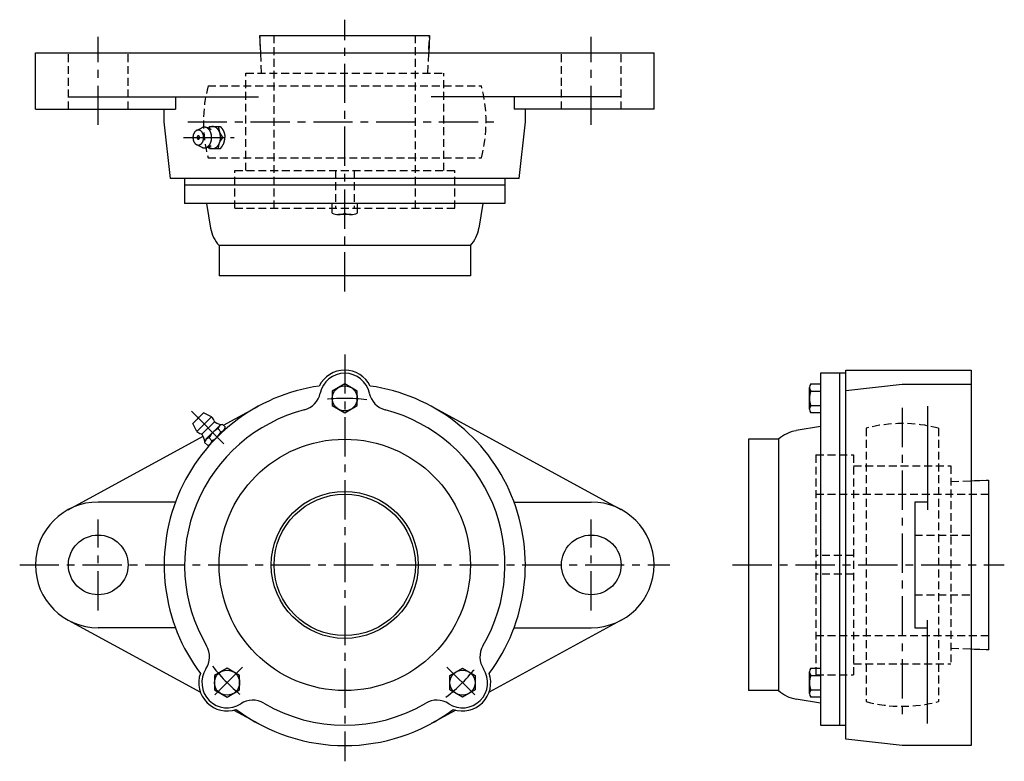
# Model space of a CAD drawing. Extents: x -104 to 210, y -62 to 173.
import ezdxf

# ---------------------------------------------------------------- set-up
doc = ezdxf.new("R2010")
doc.units = 0
doc.header["$LTSCALE"] = 10
doc.linetypes.add('CENTER', pattern=[2, 1.25, -0.25, 0.25, -0.25])
doc.linetypes.add('HIDDEN', pattern=[0.375, 0.25, -0.125])
doc.layers.get('0').update_dxf_attribs({"color": 255, "linetype": 'CONTINUOUS'})
doc.layers.add('CENTER', color=1, linetype='CENTER')
doc.layers.add('HIDDEN', color=3, linetype='HIDDEN')

msp = doc.modelspace()

# ---------------------------------------------------------------- linework, layer by layer
for p, q in [((-26.77, 163), (-27, 168.5)), ((-27, 168.5), (27, 168.5)), ((27, 168.5), (26.77, 163)), ((-98.5, 163), (98.5, 163)), ((-98.5, 145), (-98.5, 163)), ((98.5, 145), (98.5, 163)), ((-88.05, 149), (-27.47, 149)), ((-53.91, 149), (-53.91, 145)), ((88.05, 149), (27.47, 149)), ((53.91, 149), (53.91, 145)), ((-98.5, 145), (-53.91, 145)), ((-57.5, 141), (-57.5, 145)), ((98.5, 145), (53.91, 145)), ((57.5, 141), (57.5, 145)), ((-55.5, 123), (-57.5, 141)), ((-43.08, 139.5), (-43.43, 139.04)), ((55.5, 123), (57.5, 141)), ((-43.08, 132.5), (-43.43, 132.96)), ((55.5, 123), (-55.5, 123)), ((-51, 123), (-51, 115)), ((51, 123), (51, 115)), ((-51, 121), (51, 121)), ((51, 115), (-51, 115)), ((-44, 115), (-42.72, 107.21)), ((-4, 111.92), (-4, 115)), ((0, 111.92), (0, 115)), ((4, 115), (4, 111.92)), ((44, 115), (42.72, 107.21)), ((2, 111.5), (-2, 111.5)), ((-40, 101.6), (-40, 92)), ((40, 101.6), (-40, 101.6)), ((40, 101.6), (40, 92)), ((40, 92), (-40, 92)), ((151.5, 61), (151.5, -51)), ((159.5, 61), (151.5, 61)), ((157.5, 61), (157.5, -51)), ((159.5, -55.5), (159.5, 62)), ((159.5, 62), (199.5, 62)), ((199.5, 62), (199.5, -57.5)), ((0, 57.62), (-4, 55.31)), ((4, 55.31), (0, 57.62)), ((148, 49.54), (148, 56.46)), ((148.42, 57.62), (151.5, 57.62)), ((159.5, 55.5), (177.5, 57.5)), ((177.5, 57.5), (199.5, 57.5)), ((-4, 55.31), (-4, 50.69)), ((4, 50.69), (4, 55.31)), ((148.42, 55.31), (151.5, 55.31)), ((-38.64, 44.44), (-27.47, 50.51)), ((-4, 50.69), (0, 48.38)), ((0, 48.38), (4, 50.69)), ((88.05, 17.57), (27.47, 50.51)), ((148.42, 50.69), (151.5, 50.69)), ((185.5, 50.51), (185.5, 17.57)), ((-48.33, 45.01), (-44.93, 48.41)), ((-47.05, 42.47), (-42.39, 47.13)), ((-42.39, 47.13), (-44.93, 48.41)), ((151.5, 48.38), (148.42, 48.38)), ((-47.05, 42.47), (-48.33, 45.01)), ((-41.5, 45.55), (-45.46, 41.59)), ((-44.18, 39.97), (-39.89, 44.26)), ((-38.91, 44.71), (-38.02, 43.82)), ((151.5, 44), (143.71, 42.72)), ((-88.05, 17.57), (-45.06, 40.95)), ((-38.48, 42.84), (-42.76, 38.56)), ((-40.34, 43.28), (-39.45, 42.39)), ((-43.74, 38.1), (-44.63, 38.99)), ((-43.2, 40.42), (-42.31, 39.53)), ((138.1, 40), (128.5, 40)), ((128.5, 40), (128.5, -40)), ((138.1, 40), (138.1, -40)), ((199.5, 26.77), (205, 27)), ((205, 27), (205, -27)), ((-53.91, 20), (-78.5, 20)), ((53.91, 20), (78.5, 20)), ((185.5, 20), (181.5, 20)), ((181.5, 20), (181.5, -20)), ((-88.05, -17.57), (-45.97, -40.45)), ((88.05, -17.57), (45.97, -40.45)), ((185.5, -50.51), (185.5, -17.57)), ((-53.91, -20), (-78.5, -20)), ((53.91, -20), (78.5, -20)), ((181.5, -20), (185.5, -20)), ((205, -27), (199.5, -26.77)), ((-37.48, -32.86), (-41.48, -35.17)), ((-33.48, -35.17), (-37.48, -32.86)), ((33.48, -35.17), (37.48, -32.86)), ((37.48, -32.86), (41.48, -35.17)), ((148, -40.94), (148, -34.01)), ((148.42, -32.86), (151.5, -32.86)), ((-41.48, -35.17), (-41.48, -39.79)), ((-33.48, -39.79), (-33.48, -35.17)), ((33.48, -39.79), (33.48, -35.17)), ((41.48, -35.17), (41.48, -39.79)), ((148.42, -35.17), (151.5, -35.17)), ((-41.48, -39.79), (-37.48, -42.1)), ((-37.48, -42.1), (-33.48, -39.79)), ((37.48, -42.1), (33.48, -39.79)), ((41.48, -39.79), (37.48, -42.1)), ((138.1, -40), (128.5, -40)), ((148.42, -39.79), (151.5, -39.79)), ((151.5, -44), (143.71, -42.72)), ((151.5, -42.1), (148.42, -42.1)), ((-35.36, -46.22), (-27.47, -50.51)), ((35.36, -46.22), (27.47, -50.51)), ((151.5, -51), (159.5, -51)), ((177.5, -57.5), (159.5, -55.5)), ((199.5, -57.5), (177.5, -57.5))]:
    msp.add_line(p, q)
at = {"linetype": 'CONTINUOUS'}
for p, q in [((-47.19, 138.26), (-45.5, 139.11)), ((-43.08, 139.5), (-39.57, 139.5)), ((-38.79, 136), (-38.14, 136)), ((-47.19, 133.74), (-45.5, 132.89)), ((-43.08, 132.5), (-39.57, 132.5))]:
    msp.add_line(p, q, dxfattribs=at)
for points in [[(-46.63, 133.6, 0), (-46.55, 133.6, 0), (-46.46, 133.61, 0), (-46.38, 133.63, 0), (-46.3, 133.65, 0), (-46.22, 133.67, 0), (-46.14, 133.7, 0), (-46.06, 133.74, 0), (-45.98, 133.78, 0), (-45.9, 133.83, 0), (-45.83, 133.88, 0), (-45.76, 133.94, 0), (-45.69, 134, 0), (-45.62, 134.07, 0), (-45.55, 134.15, 0), (-45.49, 134.22, 0), (-45.43, 134.3, 0), (-45.37, 134.39, 0), (-45.32, 134.48, 0), (-45.27, 134.57, 0), (-45.22, 134.67, 0), (-45.17, 134.77, 0), (-45.13, 134.87, 0), (-45.09, 134.97, 0), (-45.06, 135.08, 0), (-45.03, 135.19, 0), (-45, 135.3, 0), (-44.98, 135.42, 0), (-44.96, 135.53, 0), (-44.95, 135.65, 0), (-44.94, 135.76, 0), (-44.93, 135.88, 0), (-44.93, 136, 0), (-44.93, 136.12, 0), (-44.94, 136.24, 0), (-44.95, 136.35, 0), (-44.96, 136.47, 0), (-44.98, 136.58, 0), (-45, 136.7, 0), (-45.03, 136.81, 0), (-45.06, 136.92, 0), (-45.09, 137.03, 0), (-45.13, 137.13, 0), (-45.17, 137.23, 0), (-45.22, 137.33, 0), (-45.27, 137.43, 0), (-45.32, 137.52, 0), (-45.37, 137.61, 0), (-45.43, 137.7, 0), (-45.49, 137.78, 0), (-45.55, 137.85, 0), (-45.62, 137.93, 0), (-45.69, 138, 0), (-45.76, 138.06, 0), (-45.83, 138.12, 0), (-45.9, 138.17, 0), (-45.98, 138.22, 0), (-46.06, 138.26, 0), (-46.14, 138.3, 0), (-46.22, 138.33, 0), (-46.3, 138.35, 0), (-46.38, 138.37, 0), (-46.46, 138.39, 0), (-46.55, 138.4, 0), (-46.63, 138.4, 0), (-46.71, 138.4, 0), (-46.8, 138.39, 0), (-46.88, 138.37, 0), (-46.96, 138.35, 0), (-47.04, 138.33, 0), (-47.12, 138.3, 0), (-47.2, 138.26, 0), (-47.28, 138.22, 0), (-47.35, 138.17, 0), (-47.43, 138.12, 0), (-47.5, 138.06, 0), (-47.57, 138, 0), (-47.64, 137.93, 0), (-47.71, 137.85, 0), (-47.77, 137.78, 0), (-47.83, 137.7, 0), (-47.89, 137.61, 0), (-47.94, 137.52, 0), (-47.99, 137.43, 0), (-48.04, 137.33, 0), (-48.08, 137.23, 0), (-48.13, 137.13, 0), (-48.16, 137.03, 0), (-48.2, 136.92, 0), (-48.23, 136.81, 0), (-48.25, 136.7, 0), (-48.27, 136.58, 0), (-48.29, 136.47, 0), (-48.31, 136.35, 0), (-48.32, 136.24, 0), (-48.32, 136.12, 0), (-48.33, 136, 0), (-48.32, 135.88, 0), (-48.32, 135.76, 0), (-48.31, 135.65, 0), (-48.29, 135.53, 0), (-48.27, 135.42, 0), (-48.25, 135.3, 0), (-48.23, 135.19, 0), (-48.2, 135.08, 0), (-48.16, 134.97, 0), (-48.13, 134.87, 0), (-48.08, 134.77, 0), (-48.04, 134.67, 0), (-47.99, 134.57, 0), (-47.94, 134.48, 0), (-47.89, 134.39, 0), (-47.83, 134.3, 0), (-47.77, 134.22, 0), (-47.71, 134.15, 0), (-47.64, 134.07, 0), (-47.57, 134, 0), (-47.5, 133.94, 0), (-47.43, 133.88, 0), (-47.35, 133.83, 0), (-47.28, 133.78, 0), (-47.2, 133.74, 0), (-47.12, 133.7, 0), (-47.04, 133.67, 0), (-46.96, 133.65, 0), (-46.88, 133.63, 0), (-46.8, 133.61, 0), (-46.71, 133.6, 0), (-46.63, 133.6, 0)], [(-45.5, 132.89, 0), (-45.43, 132.86, 0), (-45.36, 132.83, 0), (-45.3, 132.8, 0), (-45.23, 132.78, 0), (-45.16, 132.76, 0), (-45.09, 132.74, 0), (-45.02, 132.73, 0), (-44.95, 132.72, 0), (-44.89, 132.71, 0), (-44.82, 132.7, 0), (-44.75, 132.7, 0), (-44.68, 132.7, 0), (-44.61, 132.7, 0), (-44.54, 132.71, 0), (-44.47, 132.72, 0), (-44.4, 132.73, 0), (-44.33, 132.75, 0), (-44.26, 132.76, 0), (-44.19, 132.78, 0), (-44.13, 132.81, 0), (-44.06, 132.84, 0), (-43.99, 132.86, 0), (-43.93, 132.9, 0), (-43.86, 132.93, 0), (-43.8, 132.97, 0), (-43.73, 133.01, 0), (-43.67, 133.05, 0), (-43.61, 133.1, 0), (-43.55, 133.15, 0), (-43.49, 133.2, 0), (-43.43, 133.25, 0), (-43.37, 133.31, 0), (-43.32, 133.36, 0), (-43.26, 133.42, 0), (-43.21, 133.49, 0), (-43.16, 133.55, 0), (-43.1, 133.62, 0), (-43.05, 133.69, 0), (-43.01, 133.76, 0), (-42.96, 133.83, 0), (-42.91, 133.91, 0), (-42.87, 133.99, 0), (-42.83, 134.06, 0), (-42.79, 134.15, 0), (-42.75, 134.23, 0), (-42.72, 134.31, 0), (-42.68, 134.4, 0), (-42.65, 134.48, 0), (-42.62, 134.57, 0), (-42.59, 134.66, 0), (-42.56, 134.75, 0), (-42.53, 134.84, 0), (-42.51, 134.94, 0), (-42.49, 135.03, 0), (-42.47, 135.12, 0), (-42.45, 135.22, 0), (-42.44, 135.31, 0), (-42.42, 135.41, 0), (-42.41, 135.51, 0), (-42.4, 135.61, 0), (-42.4, 135.71, 0), (-42.39, 135.8, 0), (-42.39, 135.9, 0), (-42.39, 136, 0), (-42.39, 136.1, 0), (-42.39, 136.2, 0), (-42.4, 136.29, 0), (-42.4, 136.39, 0), (-42.41, 136.49, 0), (-42.42, 136.59, 0), (-42.44, 136.69, 0), (-42.45, 136.78, 0), (-42.47, 136.88, 0), (-42.49, 136.97, 0), (-42.51, 137.06, 0), (-42.53, 137.16, 0), (-42.56, 137.25, 0), (-42.59, 137.34, 0), (-42.62, 137.43, 0), (-42.65, 137.52, 0), (-42.68, 137.6, 0), (-42.72, 137.69, 0), (-42.75, 137.77, 0), (-42.79, 137.85, 0), (-42.83, 137.94, 0), (-42.87, 138.01, 0), (-42.91, 138.09, 0), (-42.96, 138.17, 0), (-43.01, 138.24, 0), (-43.05, 138.31, 0), (-43.1, 138.38, 0), (-43.16, 138.45, 0), (-43.21, 138.51, 0), (-43.26, 138.58, 0), (-43.32, 138.64, 0), (-43.37, 138.69, 0), (-43.43, 138.75, 0), (-43.49, 138.8, 0), (-43.55, 138.85, 0), (-43.61, 138.9, 0), (-43.67, 138.95, 0), (-43.73, 138.99, 0), (-43.8, 139.03, 0), (-43.86, 139.07, 0), (-43.93, 139.1, 0), (-43.99, 139.14, 0), (-44.06, 139.16, 0), (-44.13, 139.19, 0), (-44.19, 139.22, 0), (-44.26, 139.24, 0), (-44.33, 139.25, 0), (-44.4, 139.27, 0), (-44.47, 139.28, 0), (-44.54, 139.29, 0), (-44.61, 139.3, 0), (-44.68, 139.3, 0), (-44.75, 139.3, 0), (-44.82, 139.3, 0), (-44.89, 139.29, 0), (-44.95, 139.28, 0), (-45.02, 139.27, 0), (-45.09, 139.26, 0), (-45.16, 139.24, 0), (-45.23, 139.22, 0), (-45.3, 139.2, 0), (-45.36, 139.17, 0), (-45.43, 139.14, 0), (-45.5, 139.11, 0)], [(-43.32, 133.01, 0), (-43.25, 132.95, 0), (-43.18, 132.9, 0), (-43.1, 132.84, 0), (-43.03, 132.8, 0), (-42.95, 132.75, 0), (-42.88, 132.71, 0), (-42.8, 132.67, 0), (-42.72, 132.64, 0), (-42.64, 132.61, 0), (-42.56, 132.58, 0), (-42.48, 132.56, 0), (-42.4, 132.54, 0), (-42.32, 132.52, 0), (-42.24, 132.51, 0), (-42.16, 132.5, 0), (-42.08, 132.5, 0), (-41.99, 132.5, 0), (-41.91, 132.5, 0), (-41.83, 132.51, 0), (-41.75, 132.52, 0), (-41.67, 132.54, 0), (-41.59, 132.56, 0), (-41.51, 132.58, 0), (-41.43, 132.61, 0), (-41.35, 132.64, 0), (-41.27, 132.67, 0), (-41.19, 132.71, 0), (-41.12, 132.75, 0), (-41.04, 132.79, 0), (-40.97, 132.84, 0), (-40.89, 132.89, 0), (-40.82, 132.95, 0), (-40.75, 133.01, 0), (-40.68, 133.07, 0), (-40.61, 133.13, 0), (-40.55, 133.2, 0), (-40.48, 133.27, 0), (-40.42, 133.35, 0), (-40.36, 133.42, 0), (-40.3, 133.5, 0), (-40.24, 133.59, 0), (-40.19, 133.67, 0), (-40.13, 133.76, 0), (-40.08, 133.85, 0), (-40.03, 133.94, 0), (-39.98, 134.04, 0), (-39.94, 134.13, 0), (-39.9, 134.23, 0), (-39.86, 134.33, 0), (-39.82, 134.44, 0), (-39.78, 134.54, 0), (-39.75, 134.65, 0), (-39.72, 134.75, 0), (-39.69, 134.86, 0), (-39.67, 134.97, 0), (-39.64, 135.08, 0), (-39.62, 135.2, 0), (-39.61, 135.31, 0), (-39.59, 135.42, 0), (-39.58, 135.54, 0), (-39.57, 135.65, 0), (-39.56, 135.77, 0), (-39.56, 135.88, 0), (-39.56, 136, 0), (-39.56, 136.12, 0), (-39.56, 136.23, 0), (-39.57, 136.35, 0), (-39.58, 136.46, 0), (-39.59, 136.58, 0), (-39.61, 136.69, 0), (-39.62, 136.8, 0), (-39.64, 136.92, 0), (-39.67, 137.03, 0), (-39.69, 137.14, 0), (-39.72, 137.25, 0), (-39.75, 137.35, 0), (-39.78, 137.46, 0), (-39.82, 137.56, 0), (-39.86, 137.67, 0), (-39.9, 137.77, 0), (-39.94, 137.87, 0), (-39.98, 137.96, 0), (-40.03, 138.06, 0), (-40.08, 138.15, 0), (-40.13, 138.24, 0), (-40.19, 138.33, 0), (-40.24, 138.41, 0), (-40.3, 138.5, 0), (-40.36, 138.58, 0), (-40.42, 138.65, 0), (-40.48, 138.73, 0), (-40.55, 138.8, 0), (-40.61, 138.87, 0), (-40.68, 138.93, 0), (-40.75, 138.99, 0), (-40.82, 139.05, 0), (-40.89, 139.11, 0), (-40.97, 139.16, 0), (-41.04, 139.21, 0), (-41.12, 139.25, 0), (-41.19, 139.29, 0), (-41.27, 139.33, 0), (-41.35, 139.36, 0), (-41.43, 139.39, 0), (-41.51, 139.42, 0), (-41.59, 139.44, 0), (-41.67, 139.46, 0), (-41.75, 139.48, 0), (-41.83, 139.49, 0), (-41.91, 139.5, 0), (-41.99, 139.5, 0), (-42.08, 139.5, 0), (-42.16, 139.5, 0), (-42.24, 139.49, 0), (-42.32, 139.48, 0), (-42.4, 139.46, 0), (-42.48, 139.44, 0), (-42.56, 139.42, 0), (-42.64, 139.39, 0), (-42.72, 139.36, 0), (-42.8, 139.33, 0), (-42.88, 139.29, 0), (-42.95, 139.25, 0), (-43.03, 139.2, 0), (-43.1, 139.16, 0), (-43.18, 139.1, 0), (-43.25, 139.05, 0), (-43.32, 138.99, 0)], [(-46.63, 135.44, 0), (-46.61, 135.45, 0), (-46.59, 135.45, 0), (-46.57, 135.45, 0), (-46.55, 135.46, 0), (-46.53, 135.46, 0), (-46.52, 135.47, 0), (-46.5, 135.48, 0), (-46.48, 135.49, 0), (-46.46, 135.5, 0), (-46.44, 135.51, 0), (-46.43, 135.52, 0), (-46.41, 135.54, 0), (-46.4, 135.56, 0), (-46.38, 135.57, 0), (-46.37, 135.59, 0), (-46.35, 135.61, 0), (-46.34, 135.63, 0), (-46.33, 135.65, 0), (-46.31, 135.67, 0), (-46.3, 135.69, 0), (-46.29, 135.72, 0), (-46.28, 135.74, 0), (-46.27, 135.76, 0), (-46.27, 135.79, 0), (-46.26, 135.81, 0), (-46.25, 135.84, 0), (-46.25, 135.87, 0), (-46.24, 135.89, 0), (-46.24, 135.92, 0), (-46.24, 135.95, 0), (-46.24, 135.97, 0), (-46.24, 136, 0), (-46.24, 136.03, 0), (-46.24, 136.05, 0), (-46.24, 136.08, 0), (-46.24, 136.11, 0), (-46.25, 136.13, 0), (-46.25, 136.16, 0), (-46.26, 136.19, 0), (-46.27, 136.21, 0), (-46.27, 136.24, 0), (-46.28, 136.26, 0), (-46.29, 136.28, 0), (-46.3, 136.31, 0), (-46.31, 136.33, 0), (-46.33, 136.35, 0), (-46.34, 136.37, 0), (-46.35, 136.39, 0), (-46.37, 136.41, 0), (-46.38, 136.43, 0), (-46.4, 136.44, 0), (-46.41, 136.46, 0), (-46.43, 136.48, 0), (-46.44, 136.49, 0), (-46.46, 136.5, 0), (-46.48, 136.51, 0), (-46.5, 136.52, 0), (-46.52, 136.53, 0), (-46.53, 136.54, 0), (-46.55, 136.54, 0), (-46.57, 136.55, 0), (-46.59, 136.55, 0), (-46.61, 136.55, 0), (-46.63, 136.56, 0), (-46.65, 136.55, 0), (-46.67, 136.55, 0), (-46.69, 136.55, 0), (-46.71, 136.54, 0), (-46.72, 136.54, 0), (-46.74, 136.53, 0), (-46.76, 136.52, 0), (-46.78, 136.51, 0), (-46.8, 136.5, 0), (-46.81, 136.49, 0), (-46.83, 136.48, 0), (-46.85, 136.46, 0), (-46.86, 136.44, 0), (-46.88, 136.43, 0), (-46.89, 136.41, 0), (-46.91, 136.39, 0), (-46.92, 136.37, 0), (-46.93, 136.35, 0), (-46.94, 136.33, 0), (-46.95, 136.31, 0), (-46.97, 136.28, 0), (-46.97, 136.26, 0), (-46.98, 136.24, 0), (-46.99, 136.21, 0), (-47, 136.19, 0), (-47, 136.16, 0), (-47.01, 136.13, 0), (-47.01, 136.11, 0), (-47.02, 136.08, 0), (-47.02, 136.05, 0), (-47.02, 136.03, 0), (-47.02, 136, 0), (-47.02, 135.97, 0), (-47.02, 135.95, 0), (-47.02, 135.92, 0), (-47.01, 135.89, 0), (-47.01, 135.87, 0), (-47, 135.84, 0), (-47, 135.81, 0), (-46.99, 135.79, 0), (-46.98, 135.76, 0), (-46.97, 135.74, 0), (-46.97, 135.72, 0), (-46.95, 135.69, 0), (-46.94, 135.67, 0), (-46.93, 135.65, 0), (-46.92, 135.63, 0), (-46.91, 135.61, 0), (-46.89, 135.59, 0), (-46.88, 135.57, 0), (-46.86, 135.56, 0), (-46.85, 135.54, 0), (-46.83, 135.52, 0), (-46.81, 135.51, 0), (-46.8, 135.5, 0), (-46.78, 135.49, 0), (-46.76, 135.48, 0), (-46.74, 135.47, 0), (-46.72, 135.46, 0), (-46.71, 135.46, 0), (-46.69, 135.45, 0), (-46.67, 135.45, 0), (-46.65, 135.45, 0), (-46.63, 135.44, 0)]]:
    msp.add_polyline3d(points, dxfattribs=at)
for points in [[(-40.22, 139.5, 0), (-40.22, 139.47, 0), (-40.22, 139.45, 0), (-40.21, 139.43, 0), (-40.21, 139.4, 0), (-40.21, 139.38, 0), (-40.2, 139.35, 0), (-40.2, 139.33, 0), (-40.2, 139.3, 0), (-40.2, 139.28, 0), (-40.19, 139.25, 0), (-40.19, 139.23, 0), (-40.19, 139.21, 0), (-40.18, 139.18, 0), (-40.18, 139.16, 0), (-40.18, 139.13, 0), (-40.17, 139.11, 0), (-40.17, 139.08, 0), (-40.17, 139.06, 0), (-40.16, 139.03, 0), (-40.16, 139.01, 0), (-40.16, 138.99, 0), (-40.16, 138.96, 0), (-40.15, 138.94, 0), (-40.15, 138.91, 0), (-40.15, 138.89, 0), (-40.14, 138.87, 0), (-40.14, 138.84, 0), (-40.13, 138.82, 0), (-40.13, 138.79, 0), (-40.13, 138.77, 0), (-40.12, 138.74, 0), (-40.12, 138.72, 0), (-40.12, 138.69, 0), (-40.11, 138.67, 0), (-40.11, 138.65, 0), (-40.1, 138.62, 0), (-40.1, 138.6, 0), (-40.1, 138.57, 0), (-40.09, 138.55, 0), (-40.09, 138.53, 0), (-40.08, 138.5, 0), (-40.08, 138.48, 0), (-40.07, 138.46, 0), (-40.07, 138.43, 0), (-40.06, 138.41, 0), (-40.06, 138.38, 0), (-40.05, 138.36, 0), (-40.05, 138.34, 0), (-40.04, 138.31, 0), (-40.04, 138.29, 0), (-40.03, 138.27, 0), (-40.03, 138.24, 0), (-40.02, 138.22, 0), (-40.02, 138.2, 0), (-40.01, 138.17, 0), (-40.01, 138.15, 0), (-40, 138.13, 0), (-39.99, 138.1, 0), (-39.99, 138.08, 0), (-39.98, 138.06, 0), (-39.97, 138.03, 0), (-39.97, 138.01, 0), (-39.96, 137.99, 0), (-39.95, 137.97, 0), (-39.95, 137.94, 0), (-39.94, 137.92, 0), (-39.93, 137.9, 0), (-39.93, 137.87, 0), (-39.92, 137.85, 0), (-39.91, 137.83, 0), (-39.9, 137.81, 0), (-39.9, 137.78, 0), (-39.89, 137.76, 0), (-39.88, 137.74, 0), (-39.87, 137.72, 0), (-39.86, 137.69, 0), (-39.85, 137.67, 0), (-39.85, 137.65, 0), (-39.84, 137.63, 0), (-39.83, 137.61, 0), (-39.82, 137.58, 0), (-39.81, 137.56, 0), (-39.8, 137.54, 0), (-39.79, 137.52, 0), (-39.78, 137.5, 0), (-39.77, 137.47, 0), (-39.76, 137.45, 0), (-39.75, 137.43, 0), (-39.74, 137.41, 0), (-39.73, 137.39, 0), (-39.72, 137.37, 0), (-39.71, 137.35, 0), (-39.7, 137.32, 0), (-39.69, 137.3, 0), (-39.68, 137.28, 0), (-39.66, 137.26, 0), (-39.65, 137.24, 0), (-39.64, 137.22, 0), (-39.63, 137.2, 0), (-39.62, 137.18, 0), (-39.61, 137.16, 0), (-39.59, 137.14, 0), (-39.58, 137.12, 0), (-39.57, 137.09, 0), (-39.56, 137.07, 0), (-39.55, 137.05, 0), (-39.53, 137.03, 0), (-39.52, 137.01, 0), (-39.51, 136.99, 0), (-39.5, 136.97, 0), (-39.48, 136.95, 0), (-39.47, 136.93, 0), (-39.46, 136.91, 0), (-39.44, 136.89, 0), (-39.43, 136.87, 0), (-39.42, 136.85, 0), (-39.4, 136.83, 0), (-39.39, 136.81, 0), (-39.38, 136.79, 0), (-39.36, 136.77, 0), (-39.35, 136.75, 0), (-39.34, 136.73, 0), (-39.32, 136.71, 0), (-39.31, 136.69, 0), (-39.29, 136.67, 0), (-39.28, 136.65, 0), (-39.27, 136.63, 0), (-39.25, 136.61, 0), (-39.24, 136.59, 0), (-39.22, 136.57, 0), (-39.21, 136.55, 0), (-39.19, 136.53, 0), (-39.18, 136.51, 0), (-39.17, 136.49, 0), (-39.15, 136.47, 0), (-39.14, 136.45, 0), (-39.12, 136.43, 0), (-39.11, 136.41, 0), (-39.09, 136.39, 0), (-39.08, 136.37, 0), (-39.06, 136.35, 0), (-39.05, 136.33, 0), (-39.03, 136.31, 0), (-39.02, 136.29, 0), (-39, 136.27, 0), (-38.99, 136.25, 0), (-38.97, 136.23, 0), (-38.96, 136.22, 0), (-38.94, 136.19, 0), (-38.93, 136.18, 0), (-38.91, 136.16, 0), (-38.9, 136.14, 0), (-38.88, 136.12, 0), (-38.87, 136.1, 0), (-38.85, 136.08, 0), (-38.84, 136.06, 0), (-38.82, 136.04, 0), (-38.81, 136.02, 0), (-38.79, 136, 0)], [(-39.57, 139.5, 0), (-39.56, 139.48, 0), (-39.54, 139.46, 0), (-39.53, 139.44, 0), (-39.51, 139.42, 0), (-39.5, 139.4, 0), (-39.48, 139.38, 0), (-39.47, 139.36, 0), (-39.45, 139.34, 0), (-39.44, 139.32, 0), (-39.42, 139.31, 0), (-39.41, 139.28, 0), (-39.39, 139.27, 0), (-39.38, 139.25, 0), (-39.36, 139.23, 0), (-39.35, 139.21, 0), (-39.33, 139.19, 0), (-39.32, 139.17, 0), (-39.3, 139.15, 0), (-39.29, 139.13, 0), (-39.27, 139.11, 0), (-39.26, 139.09, 0), (-39.24, 139.07, 0), (-39.23, 139.05, 0), (-39.21, 139.03, 0), (-39.2, 139.01, 0), (-39.18, 138.99, 0), (-39.17, 138.97, 0), (-39.16, 138.95, 0), (-39.14, 138.93, 0), (-39.13, 138.91, 0), (-39.11, 138.89, 0), (-39.1, 138.87, 0), (-39.08, 138.85, 0), (-39.07, 138.83, 0), (-39.06, 138.81, 0), (-39.04, 138.79, 0), (-39.03, 138.77, 0), (-39.02, 138.75, 0), (-39, 138.73, 0), (-38.99, 138.71, 0), (-38.97, 138.69, 0), (-38.96, 138.67, 0), (-38.95, 138.65, 0), (-38.93, 138.63, 0), (-38.92, 138.61, 0), (-38.91, 138.59, 0), (-38.89, 138.57, 0), (-38.88, 138.55, 0), (-38.87, 138.53, 0), (-38.86, 138.51, 0), (-38.84, 138.49, 0), (-38.83, 138.47, 0), (-38.82, 138.45, 0), (-38.81, 138.43, 0), (-38.79, 138.41, 0), (-38.78, 138.38, 0), (-38.77, 138.36, 0), (-38.76, 138.34, 0), (-38.75, 138.32, 0), (-38.73, 138.3, 0), (-38.72, 138.28, 0), (-38.71, 138.26, 0), (-38.7, 138.24, 0), (-38.69, 138.22, 0), (-38.68, 138.2, 0), (-38.67, 138.18, 0), (-38.66, 138.15, 0), (-38.65, 138.13, 0), (-38.63, 138.11, 0), (-38.62, 138.09, 0), (-38.61, 138.07, 0), (-38.6, 138.05, 0), (-38.59, 138.03, 0), (-38.58, 138, 0), (-38.57, 137.98, 0), (-38.56, 137.96, 0), (-38.55, 137.94, 0), (-38.55, 137.92, 0), (-38.54, 137.89, 0), (-38.53, 137.87, 0), (-38.52, 137.85, 0), (-38.51, 137.83, 0), (-38.5, 137.81, 0), (-38.49, 137.78, 0), (-38.48, 137.76, 0), (-38.48, 137.74, 0), (-38.47, 137.72, 0), (-38.46, 137.69, 0), (-38.45, 137.67, 0), (-38.45, 137.65, 0), (-38.44, 137.63, 0), (-38.43, 137.6, 0), (-38.42, 137.58, 0), (-38.42, 137.56, 0), (-38.41, 137.53, 0), (-38.4, 137.51, 0), (-38.4, 137.49, 0), (-38.39, 137.47, 0), (-38.38, 137.44, 0), (-38.38, 137.42, 0), (-38.37, 137.4, 0), (-38.37, 137.37, 0), (-38.36, 137.35, 0), (-38.35, 137.33, 0), (-38.35, 137.3, 0), (-38.34, 137.28, 0), (-38.34, 137.26, 0), (-38.33, 137.23, 0), (-38.33, 137.21, 0), (-38.32, 137.19, 0), (-38.32, 137.16, 0), (-38.31, 137.14, 0), (-38.31, 137.12, 0), (-38.3, 137.09, 0), (-38.3, 137.07, 0), (-38.29, 137.04, 0), (-38.29, 137.02, 0), (-38.28, 137, 0), (-38.28, 136.97, 0), (-38.27, 136.95, 0), (-38.27, 136.93, 0), (-38.26, 136.9, 0), (-38.26, 136.88, 0), (-38.26, 136.85, 0), (-38.25, 136.83, 0), (-38.25, 136.81, 0), (-38.24, 136.78, 0), (-38.24, 136.76, 0), (-38.24, 136.73, 0), (-38.23, 136.71, 0), (-38.23, 136.68, 0), (-38.23, 136.66, 0), (-38.22, 136.63, 0), (-38.22, 136.61, 0), (-38.22, 136.59, 0), (-38.21, 136.56, 0), (-38.21, 136.54, 0), (-38.21, 136.51, 0), (-38.2, 136.49, 0), (-38.2, 136.47, 0), (-38.2, 136.44, 0), (-38.19, 136.42, 0), (-38.19, 136.39, 0), (-38.19, 136.37, 0), (-38.18, 136.34, 0), (-38.18, 136.32, 0), (-38.18, 136.29, 0), (-38.18, 136.27, 0), (-38.17, 136.25, 0), (-38.17, 136.22, 0), (-38.17, 136.2, 0), (-38.16, 136.17, 0), (-38.16, 136.15, 0), (-38.16, 136.12, 0), (-38.15, 136.1, 0), (-38.15, 136.07, 0), (-38.15, 136.05, 0), (-38.15, 136.03, 0), (-38.14, 136, 0)], [(-40.22, 132.5, 0), (-40.22, 132.53, 0), (-40.22, 132.55, 0), (-40.21, 132.57, 0), (-40.21, 132.6, 0), (-40.21, 132.62, 0), (-40.2, 132.65, 0), (-40.2, 132.67, 0), (-40.2, 132.7, 0), (-40.2, 132.72, 0), (-40.19, 132.75, 0), (-40.19, 132.77, 0), (-40.19, 132.79, 0), (-40.18, 132.82, 0), (-40.18, 132.84, 0), (-40.18, 132.87, 0), (-40.17, 132.89, 0), (-40.17, 132.92, 0), (-40.17, 132.94, 0), (-40.16, 132.97, 0), (-40.16, 132.99, 0), (-40.16, 133.01, 0), (-40.16, 133.04, 0), (-40.15, 133.06, 0), (-40.15, 133.09, 0), (-40.15, 133.11, 0), (-40.14, 133.13, 0), (-40.14, 133.16, 0), (-40.13, 133.18, 0), (-40.13, 133.21, 0), (-40.13, 133.23, 0), (-40.12, 133.26, 0), (-40.12, 133.28, 0), (-40.12, 133.31, 0), (-40.11, 133.33, 0), (-40.11, 133.35, 0), (-40.1, 133.38, 0), (-40.1, 133.4, 0), (-40.1, 133.43, 0), (-40.09, 133.45, 0), (-40.09, 133.47, 0), (-40.08, 133.5, 0), (-40.08, 133.52, 0), (-40.07, 133.54, 0), (-40.07, 133.57, 0), (-40.06, 133.59, 0), (-40.06, 133.62, 0), (-40.05, 133.64, 0), (-40.05, 133.66, 0), (-40.04, 133.69, 0), (-40.04, 133.71, 0), (-40.03, 133.73, 0), (-40.03, 133.76, 0), (-40.02, 133.78, 0), (-40.02, 133.8, 0), (-40.01, 133.83, 0), (-40.01, 133.85, 0), (-40, 133.87, 0), (-39.99, 133.9, 0), (-39.99, 133.92, 0), (-39.98, 133.94, 0), (-39.97, 133.97, 0), (-39.97, 133.99, 0), (-39.96, 134.01, 0), (-39.95, 134.03, 0), (-39.95, 134.06, 0), (-39.94, 134.08, 0), (-39.93, 134.1, 0), (-39.93, 134.13, 0), (-39.92, 134.15, 0), (-39.91, 134.17, 0), (-39.9, 134.19, 0), (-39.9, 134.22, 0), (-39.89, 134.24, 0), (-39.88, 134.26, 0), (-39.87, 134.28, 0), (-39.86, 134.31, 0), (-39.85, 134.33, 0), (-39.85, 134.35, 0), (-39.84, 134.37, 0), (-39.83, 134.39, 0), (-39.82, 134.42, 0), (-39.81, 134.44, 0), (-39.8, 134.46, 0), (-39.79, 134.48, 0), (-39.78, 134.5, 0), (-39.77, 134.53, 0), (-39.76, 134.55, 0), (-39.75, 134.57, 0), (-39.74, 134.59, 0), (-39.73, 134.61, 0), (-39.72, 134.63, 0), (-39.71, 134.65, 0), (-39.7, 134.68, 0), (-39.69, 134.7, 0), (-39.68, 134.72, 0), (-39.66, 134.74, 0), (-39.65, 134.76, 0), (-39.64, 134.78, 0), (-39.63, 134.8, 0), (-39.62, 134.82, 0), (-39.61, 134.84, 0), (-39.59, 134.86, 0), (-39.58, 134.88, 0), (-39.57, 134.91, 0), (-39.56, 134.93, 0), (-39.55, 134.95, 0), (-39.53, 134.97, 0), (-39.52, 134.99, 0), (-39.51, 135.01, 0), (-39.5, 135.03, 0), (-39.48, 135.05, 0), (-39.47, 135.07, 0), (-39.46, 135.09, 0), (-39.44, 135.11, 0), (-39.43, 135.13, 0), (-39.42, 135.15, 0), (-39.4, 135.17, 0), (-39.39, 135.19, 0), (-39.38, 135.21, 0), (-39.36, 135.23, 0), (-39.35, 135.25, 0), (-39.34, 135.27, 0), (-39.32, 135.29, 0), (-39.31, 135.31, 0), (-39.29, 135.33, 0), (-39.28, 135.35, 0), (-39.27, 135.37, 0), (-39.25, 135.39, 0), (-39.24, 135.41, 0), (-39.22, 135.43, 0), (-39.21, 135.45, 0), (-39.19, 135.47, 0), (-39.18, 135.49, 0), (-39.17, 135.51, 0), (-39.15, 135.53, 0), (-39.14, 135.55, 0), (-39.12, 135.57, 0), (-39.11, 135.59, 0), (-39.09, 135.61, 0), (-39.08, 135.63, 0), (-39.06, 135.65, 0), (-39.05, 135.67, 0), (-39.03, 135.69, 0), (-39.02, 135.71, 0), (-39, 135.73, 0), (-38.99, 135.75, 0), (-38.97, 135.77, 0), (-38.96, 135.78, 0), (-38.94, 135.81, 0), (-38.93, 135.82, 0), (-38.91, 135.84, 0), (-38.9, 135.86, 0), (-38.88, 135.88, 0), (-38.87, 135.9, 0), (-38.85, 135.92, 0), (-38.84, 135.94, 0), (-38.82, 135.96, 0), (-38.81, 135.98, 0), (-38.79, 136, 0)], [(-39.57, 132.5, 0), (-39.56, 132.52, 0), (-39.54, 132.54, 0), (-39.53, 132.56, 0), (-39.51, 132.58, 0), (-39.5, 132.6, 0), (-39.48, 132.62, 0), (-39.47, 132.64, 0), (-39.45, 132.66, 0), (-39.44, 132.68, 0), (-39.42, 132.69, 0), (-39.41, 132.72, 0), (-39.39, 132.73, 0), (-39.38, 132.75, 0), (-39.36, 132.77, 0), (-39.35, 132.79, 0), (-39.33, 132.81, 0), (-39.32, 132.83, 0), (-39.3, 132.85, 0), (-39.29, 132.87, 0), (-39.27, 132.89, 0), (-39.26, 132.91, 0), (-39.24, 132.93, 0), (-39.23, 132.95, 0), (-39.21, 132.97, 0), (-39.2, 132.99, 0), (-39.18, 133.01, 0), (-39.17, 133.03, 0), (-39.16, 133.05, 0), (-39.14, 133.07, 0), (-39.13, 133.09, 0), (-39.11, 133.11, 0), (-39.1, 133.13, 0), (-39.08, 133.15, 0), (-39.07, 133.17, 0), (-39.06, 133.19, 0), (-39.04, 133.21, 0), (-39.03, 133.23, 0), (-39.02, 133.25, 0), (-39, 133.27, 0), (-38.99, 133.29, 0), (-38.97, 133.31, 0), (-38.96, 133.33, 0), (-38.95, 133.35, 0), (-38.93, 133.37, 0), (-38.92, 133.39, 0), (-38.91, 133.41, 0), (-38.89, 133.43, 0), (-38.88, 133.45, 0), (-38.87, 133.47, 0), (-38.86, 133.49, 0), (-38.84, 133.51, 0), (-38.83, 133.53, 0), (-38.82, 133.55, 0), (-38.81, 133.57, 0), (-38.79, 133.59, 0), (-38.78, 133.62, 0), (-38.77, 133.64, 0), (-38.76, 133.66, 0), (-38.75, 133.68, 0), (-38.73, 133.7, 0), (-38.72, 133.72, 0), (-38.71, 133.74, 0), (-38.7, 133.76, 0), (-38.69, 133.78, 0), (-38.68, 133.8, 0), (-38.67, 133.82, 0), (-38.66, 133.85, 0), (-38.65, 133.87, 0), (-38.63, 133.89, 0), (-38.62, 133.91, 0), (-38.61, 133.93, 0), (-38.6, 133.95, 0), (-38.59, 133.97, 0), (-38.58, 134, 0), (-38.57, 134.02, 0), (-38.56, 134.04, 0), (-38.55, 134.06, 0), (-38.55, 134.08, 0), (-38.54, 134.11, 0), (-38.53, 134.13, 0), (-38.52, 134.15, 0), (-38.51, 134.17, 0), (-38.5, 134.19, 0), (-38.49, 134.22, 0), (-38.48, 134.24, 0), (-38.48, 134.26, 0), (-38.47, 134.28, 0), (-38.46, 134.31, 0), (-38.45, 134.33, 0), (-38.45, 134.35, 0), (-38.44, 134.37, 0), (-38.43, 134.4, 0), (-38.42, 134.42, 0), (-38.42, 134.44, 0), (-38.41, 134.47, 0), (-38.4, 134.49, 0), (-38.4, 134.51, 0), (-38.39, 134.53, 0), (-38.38, 134.56, 0), (-38.38, 134.58, 0), (-38.37, 134.6, 0), (-38.37, 134.63, 0), (-38.36, 134.65, 0), (-38.35, 134.67, 0), (-38.35, 134.7, 0), (-38.34, 134.72, 0), (-38.34, 134.74, 0), (-38.33, 134.77, 0), (-38.33, 134.79, 0), (-38.32, 134.81, 0), (-38.32, 134.84, 0), (-38.31, 134.86, 0), (-38.31, 134.88, 0), (-38.3, 134.91, 0), (-38.3, 134.93, 0), (-38.29, 134.96, 0), (-38.29, 134.98, 0), (-38.28, 135, 0), (-38.28, 135.03, 0), (-38.27, 135.05, 0), (-38.27, 135.07, 0), (-38.26, 135.1, 0), (-38.26, 135.12, 0), (-38.26, 135.15, 0), (-38.25, 135.17, 0), (-38.25, 135.19, 0), (-38.24, 135.22, 0), (-38.24, 135.24, 0), (-38.24, 135.27, 0), (-38.23, 135.29, 0), (-38.23, 135.32, 0), (-38.23, 135.34, 0), (-38.22, 135.37, 0), (-38.22, 135.39, 0), (-38.22, 135.41, 0), (-38.21, 135.44, 0), (-38.21, 135.46, 0), (-38.21, 135.49, 0), (-38.2, 135.51, 0), (-38.2, 135.53, 0), (-38.2, 135.56, 0), (-38.19, 135.58, 0), (-38.19, 135.61, 0), (-38.19, 135.63, 0), (-38.18, 135.66, 0), (-38.18, 135.68, 0), (-38.18, 135.71, 0), (-38.18, 135.73, 0), (-38.17, 135.75, 0), (-38.17, 135.78, 0), (-38.17, 135.8, 0), (-38.16, 135.83, 0), (-38.16, 135.85, 0), (-38.16, 135.88, 0), (-38.15, 135.9, 0), (-38.15, 135.93, 0), (-38.15, 135.95, 0), (-38.15, 135.97, 0), (-38.14, 136, 0)]]:
    msp.add_polyline3d(points)
for centre, radius in [((0, 53), 4), ((0, 0), 40), ((0, 0), 23.4), ((0, 0), 22.5), ((-78.5, 0), 9.5), ((78.5, 0), 9.5), ((-37.48, -37.48), 4), ((37.48, -37.48), 4)]:
    msp.add_circle(centre, radius)
for start, end in [(49.2525, 90), (270, 310.7475)]:
    msp.add_arc((-44.72, 136), 3.3, start, end, dxfattribs=at)
for centre, radius, start, end in [((-2, 116.53), 5.03, 246.5549, 293.4451), ((2, 116.53), 5.03, 246.5549, 293.4451), ((-31.86, 109), 11, 189.3549, 222.2941), ((31.86, 109), 11, 317.7059, 350.6451), ((0, 53), 9, 25.8694, 154.1306), ((0, 53), 8, 11.9786, 168.0214), ((0, 0), 57.5, 98.0963, 216.9037), ((0, 0), 57.5, 323.0963, 81.9037), ((149.81, 56.46), 1.81, 140.463, 219.537), ((-14.67, 56.11), 7, 284.6545, 348.0214), ((14.67, 56.11), 7, 191.9786, 255.3455), ((154.63, 53), 6.63, 159.6253, 200.3747), ((149.81, 49.54), 1.81, 140.463, 219.537), ((0, 0), 51, 104.6545, 210.3455), ((-45.58, 45.66), 1.59, 114.555, 155.445), ((-44.72, 44.8), 3.3, 17.9467, 45), ((0, 0), 51, 329.6545, 75.3455), ((-40.82, 46.06), 0.8, 197.9467, 240.2157), ((-38.24, 50.58), 6, 240.2157, 260.6802), ((-38.78, 43.15), 1.56, 94.7398, 175.2602), ((-44.72, 44.8), 3.3, 225, 252.0533), ((-45.98, 40.9), 0.8, 29.7843, 72.0533), ((-50.5, 38.32), 6, 9.3198, 29.7843), ((-38, 38.08), 5.7, 114.2291, 155.7709), ((-44.65, 44.73), 5.7, 294.2291, 335.7709), ((-39.58, 43.95), 1.56, 274.7398, 355.2602), ((145.5, 31.86), 11, 99.3549, 132.2941), ((-43.07, 38.86), 1.56, 94.7398, 175.2602), ((-43.87, 39.66), 1.56, 274.7398, 355.2602), ((-78.5, 0), 20, 90, 270), ((78.5, 0), 20, 270, 90), ((-50.05, -29.3), 7, 326.9786, 30.3455), ((50.05, -29.3), 7, 149.6545, 213.0214), ((-37.48, -37.48), 8, 146.9786, 303.0214), ((37.48, -37.48), 8, 236.9786, 33.0214), ((149.81, -34.01), 1.81, 140.463, 219.537), ((-37.48, -37.48), 9, 160.8694, 289.1306), ((37.48, -37.48), 9, 250.8694, 19.1306), ((154.63, -37.48), 6.63, 159.6253, 200.3747), ((145.5, -31.86), 11, 227.7059, 260.6451), ((149.81, -40.94), 1.81, 140.463, 219.537), ((-29.3, -50.05), 7, 59.6545, 123.0214), ((29.3, -50.05), 7, 56.9786, 120.3455), ((0, 0), 57.5, 233.0963, 306.9037), ((0, 0), 51, 239.6545, 300.3455)]:
    msp.add_arc(centre, radius, start, end)
at = {"layer": 'CENTER'}
for p, q in [((0, 87), (0, 173.5)), ((-78.5, 140), (-78.5, 168)), ((78.5, 140), (78.5, 168)), ((-50, 141), (50, 141)), ((-51.33, 136), (-35.16, 136)), ((0, 67), (0, -62.5)), ((177.5, 50), (177.5, -50)), ((-78.5, -14.5), (-78.5, 14.5)), ((78.5, -14.5), (78.5, 14.5)), ((-103.5, 0), (103.5, 0)), ((123.5, 0), (210, 0)), ((-32.53, -32.53), (-42.43, -42.43)), ((32.53, -32.53), (42.43, -42.43))]:
    msp.add_line(p, q, dxfattribs=at)
at = {"layer": 'CENTER', "linetype": 'CONTINUOUS'}
msp.add_line((-38.5, 38.58), (-48.82, 48.9), dxfattribs=at)
at = {"layer": 'CENTER'}
for start, end in [(82.4271, 97.5729), (217.4271, 232.5729), (307.4271, 322.5729)]:
    msp.add_arc((0, 0), 53, start, end, dxfattribs=at)
at = {"layer": 'HIDDEN'}
for p, q in [((-26.5, 156.5), (-27, 168.5)), ((-27, 168.5), (27, 168.5)), ((-22.5, 113.5), (-22.5, 168.5)), ((22.5, 113.5), (22.5, 168.5)), ((26.5, 156.5), (27, 168.5)), ((-88, 145), (-88, 163)), ((-69, 145), (-69, 163)), ((69, 145), (69, 163)), ((88, 145), (88, 163)), ((-31.5, 125.5), (-31.5, 156.5)), ((-31.5, 156.5), (31.5, 156.5)), ((31.5, 125.5), (31.5, 156.5)), ((-43.51, 152.5), (43.51, 152.5)), ((-43.51, 129.5), (43.51, 129.5)), ((-35, 113.5), (-35, 125.5)), ((-35, 125.5), (35, 125.5)), ((-3, 125.5), (-3, 113.5)), ((3, 125.5), (3, 113.5)), ((35, 113.5), (35, 125.5)), ((-35, 113.5), (35, 113.5)), ((166, 43.51), (166, -43.51)), ((189, 43.51), (189, -43.51)), ((150, 35), (162, 35)), ((150, 35), (150, -35)), ((162, 35), (162, -35)), ((162, 31.5), (193, 31.5)), ((193, 31.5), (193, -31.5)), ((193, 26.5), (205, 27)), ((205, 27), (205, -27)), ((150, 22.5), (205, 22.5)), ((181.5, 9.5), (199.5, 9.5)), ((162, 3), (150, 3)), ((162, -3), (150, -3)), ((181.5, -9.5), (199.5, -9.5)), ((150, -22.5), (205, -22.5)), ((193, -26.5), (205, -27)), ((162, -31.5), (193, -31.5)), ((150, -35), (162, -35))]:
    msp.add_line(p, q, dxfattribs=at)
for centre, start, end in [((0, 141), 165.1935, 194.8065), ((0, 141), 345.1935, 14.8065), ((177.5, 0), 75.1935, 104.8065), ((177.5, 0), 255.1935, 284.8065)]:
    msp.add_arc(centre, 45, start, end, dxfattribs=at)

doc.saveas('drawing.dxf')
